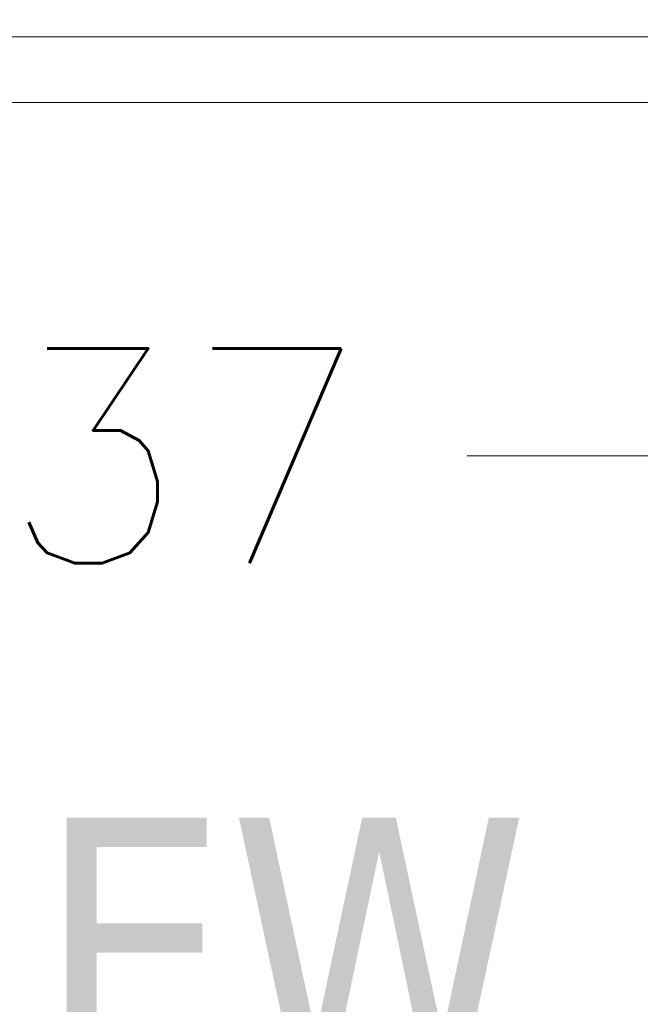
# Model space of a CAD drawing. Header units: inches. Extents: x 16 to 463, y 31 to 294.
# Tile 74 of 110: x 209 to 217, y 245 to 258. Entities that reach past the tile are written whole.
import ezdxf

# ---------------------------------------------------------------- set-up
doc = ezdxf.new("R2010")
doc.units = ezdxf.units.IN
doc.header["$LTSCALE"] = 28.571429
doc.header["$MEASUREMENT"] = 0
for name, color, linetype, lineweight in [('Dimension (ANSI)', 7, 'Continuous', 5), ('Symbol (ANSI)', 7, 'Continuous', 5), ('Visible (ANSI)', 7, 'Continuous', 5)]:
    doc.layers.add(name, color=color, linetype=linetype, lineweight=lineweight)
doc.styles.add('ROMANS', font='romans.shx')
doc.styles.add('Text Style168', font='tahoma.ttf')
doc.dimstyles.new('Default (ANSI)', dxfattribs={"dimscale": 28.571429, "dimtxt": 0.1, "dimasz": 0.098425, "dimexe": 0.125, "dimexo": 0.0625, "dimgap": 0.031496, "dimtad": 0, "dimtih": 1, "dimtoh": 1, "dimrnd": 1e-08, "dimzin": 0, "dimdsep": 46, "dimtxsty": 'ROMANS', "dimcen": 0.09, "dimdle": 0.393701, "dimclrd": 256, "dimclre": 256, "dimclrt": 256, "dimadec": 0, "dimazin": 0, "dimtfac": 1, "dimtofl": 0, "dimtmove": 0, "dimatfit": 3, "dimfxl": 1, "dimtolj": 1, "dimtzin": 0, "dimlwd": -1, "dimlwe": -1, "dimarcsym": 0})

# ---------------------------------------------------------------- blocks, each defined once
blk = doc.blocks.new('*D30')
at = {"layer": 'Defpoints', "color": 0, "transparency": 16777216}
for p in [(191.301, 269.693), (224.676, 269.693), (224.676, 251.823)]:
    blk.add_point(p, dxfattribs=at)
at = {"layer": 'Dimension (ANSI)', "transparency": 16777216}
for p, q in [((191.301, 267.907), (191.301, 248.251)), ((224.676, 267.907), (224.676, 248.251)), ((194.113, 251.823), (201.374, 251.823)), ((221.864, 251.823), (214.602, 251.823))]:
    blk.add_line(p, q, dxfattribs=at)
for points in [[(194.113, 252.291), (194.113, 251.354), (191.301, 251.823)], [(221.864, 252.291), (221.864, 251.354), (224.676, 251.823)]]:
    blk.add_solid(points, dxfattribs=at)
at = {"layer": 'Dimension (ANSI)', "transparency": 16777216, "insert": (202.274, 253.251), "char_height": 2.8571, "attachment_point": 1, "style": 'ROMANS'}
blk.add_mtext('\\A1;33.37', dxfattribs=at)

msp = doc.modelspace()

# ---------------------------------------------------------------- linework, layer by layer
at = {"layer": 'Visible (ANSI)'}
for p, q in [((190.8015, 257.4005), (225.0501, 257.4005)), ((225.0196, 256.5255), (190.8321, 256.5255))]:
    msp.add_line(p, q, dxfattribs=at)

# ---------------------------------------------------------------- texts
at = {"layer": 'Symbol (ANSI)', "insert": (195.5354, 243.5101), "char_height": 3.42857, "attachment_point": 7, "line_spacing_factor": 1.8125, "style": 'Text Style168'}
msp.add_mtext('TOP VIEW', dxfattribs=at)

# ---------------------------------------------------------------- dimensions: what is measured, and where the dimension line sits
at = {"layer": 'Dimension (ANSI)'}
dim = msp.add_linear_dim(base=(224.6756712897, 251.8226260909), p1=(191.3006712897, 269.6925365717), p2=(224.6756712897, 269.6925365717), angle=180, dimstyle='Default (ANSI)', override={"dimtih": 0, "dimtoh": 0, "dimdec": 2, "dimtp": 0, "dimtm": 0, "dimtdec": 2, "dimatfit": 1}, dxfattribs=at)
dim.commit()
dim.dimension.update_dxf_attribs({"geometry": '*D30', "text_midpoint": (207.9881712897, 251.8226260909), "dimtype": 160})

doc.saveas('drawing.dxf')
